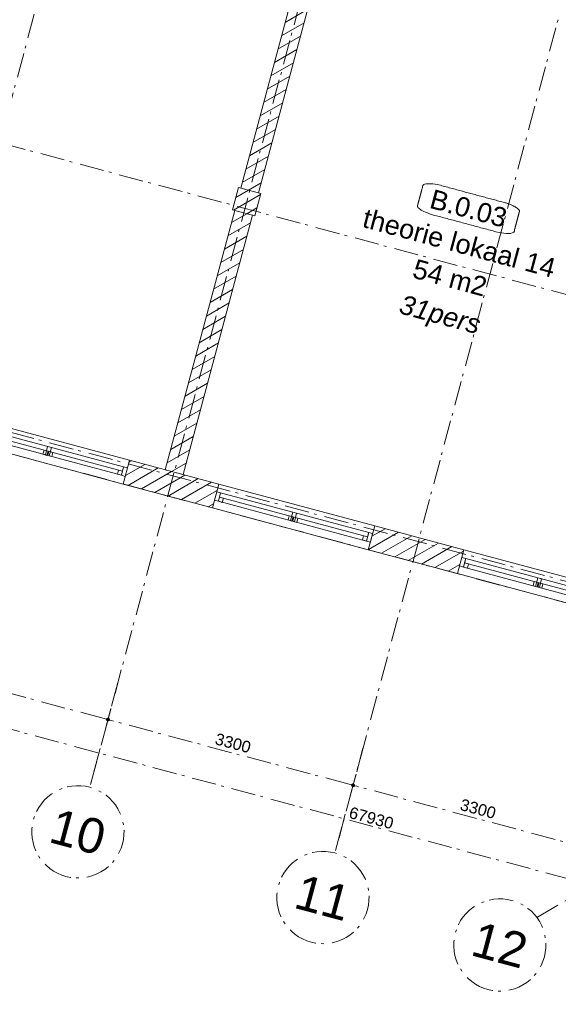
# Model space of a CAD drawing. Header units: millimetres. Extents: x -62314 to 79800, y -34032 to 28340.
# Tile 34 of 85: x 24238 to 31245, y -25079 to -12281. Entities that reach past the tile are written whole.
import ezdxf
from ezdxf.enums import TextEntityAlignment as Align

# ---------------------------------------------------------------- set-up
doc = ezdxf.new("R2010")
doc.units = ezdxf.units.MM
doc.header["$LTSCALE"] = 508
doc.header["$PDMODE"] = 1
doc.header["$PDSIZE"] = -2
doc.linetypes.add('Dash Style-6', pattern=[1.04164, 0.625, -0.20828, 0.06943, -0.13893])
doc.layers.get('0').update_dxf_attribs({"lineweight": 0})
doc.layers.get('DEFPOINTS').update_dxf_attribs({"lineweight": 0})
for name, color, linetype, lineweight in [('(00) tekening-stramien-algemeen', 7, 'Dash Style-6', 0), ('(00) tekst-ruimtenummer-algemeen', 8, 'Continuous', 0), ('(00) tekst-ruimtenummer-gradering', 8, 'Continuous', 0), ('(21) buitenwanden-bestaand', 7, 'Continuous', 0), ('None', 7, 'Continuous', 0)]:
    doc.layers.add(name, color=color, linetype=linetype, lineweight=lineweight)
doc.styles.add('Arial', font='Arial')
doc.styles.add('Arial Italic (italic)', font='Arial Italic')
doc.styles.add('Helvetica', font='Helvetica')
doc.dimstyles.new('KE __', dxfattribs={"dimtxt": 75.447591, "dimasz": 50.074463, "dimexe": 125, "dimexo": 500, "dimgap": 25, "dimtad": 1, "dimdec": 1, "dimtxsty": 'Arial', "dimblk": 'DOT', "dimblk1": 'DOT', "dimblk2": 'DOT', "dimcen": 0, "dimdle": 100, "dimazin": 0, "dimtfac": 0.8, "dimtdec": 1, "dimtix": 1, "dimtmove": 0, "dimatfit": 0, "dimldrblk": 'DOT', "dimfxl": 150, "dimfxlon": 1, "dimfrac": 2, "dimtolj": 1, "dimarcsym": 0})
pattern_1 = [(45, (0, 0), (-89.80256, 89.80256), [])]

# ---------------------------------------------------------------- blocks, each defined once
blk = doc.blocks.new('(00)-1-ruimtenummer-200')
at = {"layer": '(00) tekst-ruimtenummer-algemeen', "color": 17, "lineweight": 0, "transparency": 33554687}
blk.add_open_spline([(433, 618), (491, 618), (592, 600), (650, 570), (650, 420), (650, 271), (592, 241), (491, 223), (0, 223), (-491, 223), (-592, 241), (-650, 271), (-650, 420), (-650, 570), (-592, 600), (-491, 618), (-15, 618), (433, 618)], degree=2, knots=[0, 0, 0, 0.013296, 0.026591, 0.039887, 0.251662, 0.264958, 0.278253, 0.291549, 0.503324, 0.51662, 0.529915, 0.543211, 0.754986, 0.768281, 0.781577, 0.794873, 1, 1, 1], dxfattribs=at)
at = {"layer": 'None', "color": 2, "linetype": 'Continuous', "lineweight": 0}
blk.add_point((0, 0), dxfattribs=at)
at = {"layer": '(00) tekst-ruimtenummer-algemeen', "color": 17, "transparency": 33554687, "style": 'Arial'}
for tag, p in [('nummer', (0, 223)), ('naam', (0, -243)), ('oppervlak', (0, -710))]:
    blk.add_attdef(tag, text='', height=251, dxfattribs=at).set_placement(p, align=Align.BOTTOM_CENTER)
at = {"layer": '(00) tekst-ruimtenummer-gradering', "color": 17, "transparency": 33554687, "style": 'Arial Italic (italic)'}
blk.add_attdef('personen', text='', height=251, dxfattribs=at).set_placement((0, -876), align=Align.TOP_CENTER)
at = {"layer": 'None', "color": 0, "flags": 1}
blk.add_attdef('klasse', (-1353, -1667), '', height=251, dxfattribs=at)
blk = doc.blocks.new('merk a1 plt')
at = {"layer": 'None', "color": 17, "lineweight": 0, "transparency": 33554687, "flags": 128}
for points in [[(0, 320), (2100, 320), (2100, 0), (0, 0)], [(53, 217), (53, 103), (0, 103), (0, 217)], [(53, 217), (2047, 217), (2047, 103), (53, 103)], [(53, 217), (2047, 217), (2047, 160), (53, 160)], [(106, 160), (106, 103), (53, 103), (53, 160)], [(1044, 160), (1044, 103), (991, 103), (991, 160)], [(1076, 217), (1076, 103), (1023, 103), (1023, 217)], [(1109, 160), (1109, 103), (1056, 103), (1056, 160)], [(2047, 160), (2047, 103), (1994, 103), (1994, 160)], [(2100, 217), (2100, 103), (2047, 103), (2047, 217)]]:
    blk.add_lwpolyline(points, close=True, dxfattribs=at)
blk = doc.blocks.new('blok B 00')
at = {"layer": '(21) buitenwanden-bestaand', "linetype": 'Continuous', "lineweight": 0, "transparency": 33554687}
h = blk.add_hatch(dxfattribs=at)
h.set_pattern_fill('Brick', style=0, pattern_type=2)
h.set_pattern_definition(pattern_1)
h.paths.add_polyline_path([(30204.6, 7498.3), (30204.6, 4109.2), (30444.6, 4109.2), (30444.6, 7498.3)])
h = blk.add_hatch(dxfattribs=at)
h.set_pattern_fill('Brick', style=0, pattern_type=2)
h.set_pattern_definition(pattern_1)
h.paths.add_polyline_path([(30175, 4109.2), (30475, 4109.2), (30475, 3809.2), (30175, 3809.2)])
h = blk.add_hatch(dxfattribs=at)
h.set_pattern_fill('Brick', style=0, pattern_type=2)
h.set_pattern_definition(pattern_1)
h.paths.add_polyline_path([(30444.6, 320), (30444.6, 3809.2), (30204.6, 3809.2), (30204.6, 320)])
h = blk.add_hatch(dxfattribs=at)
h.set_pattern_fill('Brick', style=0, pattern_type=2)
h.set_pattern_definition(pattern_1)
h.paths.add_polyline_path([(29724.6, 320), (30924.6, 320), (30924.6, 0), (29724.6, 0)])
h = blk.add_hatch(dxfattribs=at)
h.set_pattern_fill('Brick', style=0, pattern_type=2)
h.set_pattern_definition(pattern_1)
h.paths.add_polyline_path([(33024.6, 320), (34224.6, 320), (34224.6, 0), (33024.6, 0)])
at = {"layer": '(21) buitenwanden-bestaand', "color": 1, "lineweight": 0, "transparency": 33554687, "flags": 128}
for points in [[(30204.6, 7498.3), (30204.6, 4109.2), (30444.6, 4109.2), (30444.6, 7498.3)], [(30175, 4109.2), (30475, 4109.2), (30475, 3809.2), (30175, 3809.2)], [(30444.6, 320), (30444.6, 3809.2), (30204.6, 3809.2), (30204.6, 320)], [(29724.6, 320), (30924.6, 320), (30924.6, 0), (29724.6, 0)], [(33024.6, 320), (34224.6, 320), (34224.6, 0), (33024.6, 0)]]:
    blk.add_lwpolyline(points, close=True, dxfattribs=at)
at = {"layer": 'None', "color": 17, "transparency": 33554687}
blk.add_blockref('(00)-1-ruimtenummer-200', (33135.1, 4199.4), dxfattribs=at).add_auto_attribs({'nummer': 'B.0.03', 'naam': 'theorie lokaal 14', 'oppervlak': '54 m2', 'personen': '31pers'})
for p in [(27624.6, 0), (30924.6, 0), (34224.6, 0)]:
    blk.add_blockref('merk a1 plt', p, dxfattribs=at)
blk = doc.blocks.new('Group-195-1')
at = {"layer": '(00) tekening-stramien-algemeen', "color": 2, "lineweight": 0, "transparency": 33554687}
for p, q in [((71014, -7200), (-1885, -7200)), ((71038, -10800), (-1886, -10800)), ((71038, -11070), (-1886, -11070))]:
    blk.add_line(p, q, dxfattribs=at)
blk = doc.blocks.new('_Dot')
at = {"color": 0, "linetype": 'ByBlock', "lineweight": -2}
blk.add_line((-0.5, 0), (-1, 0), dxfattribs=at)
at = {"color": 0, "linetype": 'ByBlock', "const_width": 0.5}
blk.add_lwpolyline([(-0.25, 0, 1), (0.25, 0, 1)], format="xyb", close=True, dxfattribs=at)
blk = doc.blocks.new('*D407')
at = {"layer": '(00) tekening-stramien-algemeen', "color": 0, "lineweight": -2, "transparency": 33554687}
for p, q in [((33355, -350), (33355, -625)), ((36655, -350), (36655, -625)), ((36605, -500), (33405, -500))]:
    blk.add_line(p, q, dxfattribs=at)
at = {"layer": 'DEFPOINTS', "color": 0, "transparency": 33554687}
for p in [(33355, 2779), (36655, 2779), (33355, -500)]:
    blk.add_point(p, dxfattribs=at)
at = {"layer": '(00) tekening-stramien-algemeen', "color": 0, "lineweight": -2, "xscale": 50.07446289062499, "yscale": 50.07446289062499, "zscale": 50.07446289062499, "rotation": 180}
blk.add_blockref('_Dot', (33355, -500), dxfattribs=at)
at = {"layer": '(00) tekening-stramien-algemeen', "color": 0, "lineweight": -2, "xscale": 50.07446289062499, "yscale": 50.07446289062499, "zscale": 50.07446289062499}
blk.add_blockref('_Dot', (36655, -500), dxfattribs=at)
at = {"layer": '(00) tekening-stramien-algemeen', "color": 0, "lineweight": 0, "transparency": 33554687, "insert": (35005, -375), "char_height": 150.9, "attachment_point": 5, "style": 'Helvetica'}
blk.add_mtext('\\A1;3300', dxfattribs=at)
blk = doc.blocks.new('*D408')
at = {"layer": '(00) tekening-stramien-algemeen', "color": 0, "lineweight": -2, "transparency": 33554687}
for p, q in [((30055, -350), (30055, -625)), ((33355, -350), (33355, -625)), ((33305, -500), (30105, -500))]:
    blk.add_line(p, q, dxfattribs=at)
at = {"layer": 'DEFPOINTS', "color": 0, "transparency": 33554687}
for p in [(30055, 2779), (33355, 2779), (30055, -500)]:
    blk.add_point(p, dxfattribs=at)
at = {"layer": '(00) tekening-stramien-algemeen', "color": 0, "lineweight": -2, "xscale": 50.07446289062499, "yscale": 50.07446289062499, "zscale": 50.07446289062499, "rotation": 180}
blk.add_blockref('_Dot', (30055, -500), dxfattribs=at)
at = {"layer": '(00) tekening-stramien-algemeen', "color": 0, "lineweight": -2, "xscale": 50.07446289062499, "yscale": 50.07446289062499, "zscale": 50.07446289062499}
blk.add_blockref('_Dot', (33355, -500), dxfattribs=at)
at = {"layer": '(00) tekening-stramien-algemeen', "color": 0, "lineweight": 0, "transparency": 33554687, "insert": (31705, -375), "char_height": 150.9, "attachment_point": 5, "style": 'Helvetica'}
blk.add_mtext('\\A1;3300', dxfattribs=at)
blk = doc.blocks.new('*D409')
at = {"layer": '(00) tekening-stramien-algemeen', "color": 0, "lineweight": -2, "transparency": 33554687}
for p, q in [((26755, -350), (26755, -625)), ((30055, -350), (30055, -625)), ((30005, -500), (26805, -500))]:
    blk.add_line(p, q, dxfattribs=at)
at = {"layer": 'DEFPOINTS', "color": 0, "transparency": 33554687}
for p in [(26755, 2779), (30055, 2779), (26755, -500)]:
    blk.add_point(p, dxfattribs=at)
at = {"layer": '(00) tekening-stramien-algemeen', "color": 0, "lineweight": -2, "xscale": 50.07446289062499, "yscale": 50.07446289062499, "zscale": 50.07446289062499, "rotation": 180}
blk.add_blockref('_Dot', (26755, -500), dxfattribs=at)
at = {"layer": '(00) tekening-stramien-algemeen', "color": 0, "lineweight": -2, "xscale": 50.07446289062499, "yscale": 50.07446289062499, "zscale": 50.07446289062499}
blk.add_blockref('_Dot', (30055, -500), dxfattribs=at)
at = {"layer": '(00) tekening-stramien-algemeen', "color": 0, "lineweight": 0, "transparency": 33554687, "insert": (28405, -375), "char_height": 150.9, "attachment_point": 5, "style": 'Helvetica'}
blk.add_mtext('\\A1;3300', dxfattribs=at)
blk = doc.blocks.new('00-stramienbol')
at = {"layer": '(00) tekening-stramien-algemeen', "color": 2, "lineweight": 0, "transparency": 33554687, "flags": 128}
blk.add_lwpolyline([(0, 600), (59, 597), (117, 588), (174, 574), (230, 554), (283, 529), (333, 499), (381, 464), (424, 424), (464, 381), (499, 333), (529, 283), (554, 230), (574, 174), (588, 117), (597, 59), (600, 0), (597, -59), (588, -117), (574, -174), (554, -230), (529, -283), (499, -333), (464, -381), (424, -424), (381, -464), (333, -499), (283, -529), (230, -554), (174, -574), (117, -588), (59, -597), (0, -600), (-59, -597), (-117, -588), (-174, -574), (-230, -554), (-283, -529), (-333, -499), (-381, -464), (-424, -424), (-464, -381), (-499, -333), (-529, -283), (-554, -230), (-574, -174), (-588, -117), (-597, -59), (-600, 0), (-597, 59), (-588, 117), (-574, 174), (-554, 230), (-529, 283), (-499, 333), (-464, 381), (-424, 424), (-381, 464), (-333, 499), (-283, 529), (-230, 554), (-174, 574), (-117, 588), (-59, 597)], close=True, dxfattribs=at)
at = {"layer": '(00) tekening-stramien-algemeen', "color": 2, "linetype": 'Continuous', "lineweight": 0, "transparency": 33554687}
for p in [(0, 600), (-600, 0), (0, 0), (600, 0), (0, -600)]:
    blk.add_point(p, dxfattribs=at)
at = {"layer": '(00) tekening-stramien-algemeen', "color": 2, "transparency": 33554687, "style": 'Arial'}
blk.add_attdef('hoofdveld', text='', height=453, dxfattribs=at).set_placement((0, 0), align=Align.MIDDLE_CENTER)
at = {"layer": 'None', "color": 0, "flags": 1}
for tag, p in [('subveld_1', (-600, -1415)), ('subveld_2', (-600, -2230))]:
    blk.add_attdef(tag, p, '', height=453, dxfattribs=at)
blk = doc.blocks.new('*D420')
at = {"layer": '(00) tekening-stramien-algemeen', "color": 0, "lineweight": -2, "transparency": 33554687}
for p, q in [((67660, -14379), (67660, -14654)), ((-270, -14579), (-270, -14654)), ((67610, -14529), (-220, -14529))]:
    blk.add_line(p, q, dxfattribs=at)
at = {"layer": 'DEFPOINTS', "color": 0, "transparency": 33554687}
for p in [(67660, -11070), (-270, -14079), (-270, -14529)]:
    blk.add_point(p, dxfattribs=at)
at = {"layer": '(00) tekening-stramien-algemeen', "color": 0, "lineweight": -2, "xscale": 50.07446289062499, "yscale": 50.07446289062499, "zscale": 50.07446289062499, "rotation": 180}
blk.add_blockref('_Dot', (-270, -14529), dxfattribs=at)
at = {"layer": '(00) tekening-stramien-algemeen', "color": 0, "lineweight": -2, "xscale": 50.07446289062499, "yscale": 50.07446289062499, "zscale": 50.07446289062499}
blk.add_blockref('_Dot', (67660, -14529), dxfattribs=at)
at = {"layer": '(00) tekening-stramien-algemeen', "color": 0, "lineweight": 0, "transparency": 33554687, "insert": (33695, -14428), "char_height": 150.9, "attachment_point": 5, "style": 'Helvetica'}
blk.add_mtext('\\A1;67930', dxfattribs=at)
blk = doc.blocks.new('stramien langs gevel blok B')
at = {"layer": '(00) tekening-stramien-algemeen', "color": 2, "lineweight": 0, "transparency": 33554687}
for p, q in [((30055, 0), (30055, -1411.1)), ((33355, 0), (33355, -1411.1))]:
    blk.add_line(p, q, dxfattribs=at)
at = {"layer": '(00) tekening-stramien-algemeen', "color": 2, "lineweight": 0, "transparency": 33554687, "flags": 128}
blk.add_lwpolyline([(36108.4, -1540.4), (36655, -993.8), (36655, 0)], dxfattribs=at)
at = {"layer": '(00) tekening-stramien-algemeen', "color": 2}
ref = blk.add_blockref('00-stramienbol', (30055, -2011.1), dxfattribs=dict(at, rotation=180))
ref.add_attrib('hoofdveld', '10', dxfattribs={"color": 2, "transparency": 33554687, "height": 452.69, "style": 'Arial'}).set_placement((30055, -2011.1), align=Align.MIDDLE_CENTER)
ref = blk.add_blockref('00-stramienbol', (33355, -2011.1), dxfattribs=dict(at, rotation=180))
ref.add_attrib('hoofdveld', '11', dxfattribs={"color": 2, "transparency": 33554687, "height": 452.69, "style": 'Arial'}).set_placement((33355, -2011.1), align=Align.MIDDLE_CENTER)
ref = blk.add_blockref('00-stramienbol', (35736.4, -2011.1), dxfattribs=dict(at, rotation=180))
ref.add_attrib('hoofdveld', '12', dxfattribs={"color": 2, "transparency": 33554687, "height": 452.69, "style": 'Arial'}).set_placement((35736.4, -2011.1), align=Align.MIDDLE_CENTER)
at = {"layer": '(00) tekening-stramien-algemeen', "color": 2, "lineweight": 0, "transparency": 33554687}
for base, p1, p2, picture, middle in [((26755, -500), (30055, 2778.8), (26755, 2778.8), '*D409', (28405, -374.6)), ((30055, -500), (33355, 2778.8), (30055, 2778.8), '*D408', (31705, -374.6)), ((33355, -500), (36655, 2778.8), (33355, 2778.8), '*D407', (35005, -374.6))]:
    dim = blk.add_linear_dim(base=base, p1=p1, p2=p2, dimstyle='KE __', override={"dimtxt": 150.895182, "dimgap": 50, "dimdec": 0, "dimpost": '<>', "dimtxsty": 'Helvetica', "dimtmove": 2}, dxfattribs=at)
    dim.commit()
    dim.dimension.update_dxf_attribs({"geometry": picture, "text_midpoint": middle})
blk = doc.blocks.new('Stramien blok B')
at = {"layer": '(00) tekening-stramien-algemeen', "color": 2, "lineweight": 0, "transparency": 33554687}
for p, q in [((26755, 1407.7), (26755, -14990)), ((30055, 1407.7), (30055, -14990)), ((33355, 1407.7), (33355, -14990))]:
    blk.add_line(p, q, dxfattribs=at)
at = {"layer": '(00) tekening-stramien-algemeen', "color": 2, "lineweight": 0, "transparency": 33554687, "flags": 128}
blk.add_lwpolyline([(36108.4, -15119.3), (36655, -14572.6), (36655, 1407.7)], dxfattribs=at)
at = {"layer": 'None', "color": 17, "transparency": 33554687}
for name, p in [('Group-195-1', (0, 0)), ('stramien langs gevel blok B', (0, -13578.9))]:
    blk.add_blockref(name, p, dxfattribs=at)
at = {"layer": '(00) tekening-stramien-algemeen', "color": 2, "lineweight": 0, "transparency": 33554687}
dim = blk.add_linear_dim(base=(-270, -14528.9), p1=(67660, -11070), p2=(-270, -14078.9), dimstyle='KE __', override={"dimtxt": 150.895182, "dimgap": 25, "dimdec": 0, "dimpost": '<>', "dimtxsty": 'Helvetica', "dimtmove": 2}, dxfattribs=at)
dim.commit()
dim.dimension.update_dxf_attribs({"geometry": '*D420', "text_midpoint": (33695, -14428.4)})

msp = doc.modelspace()

# ---------------------------------------------------------------- block references
at = {"layer": 'None', "color": 17, "transparency": 33554687}
for name, p, rotation in [('Stramien blok B', (0, 0), 344.9999645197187), ('blok B 00', (-3125.94, -10622.93), 344.9999999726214)]:
    msp.add_blockref(name, p, dxfattribs=dict(at, rotation=rotation))

doc.saveas('drawing.dxf')
